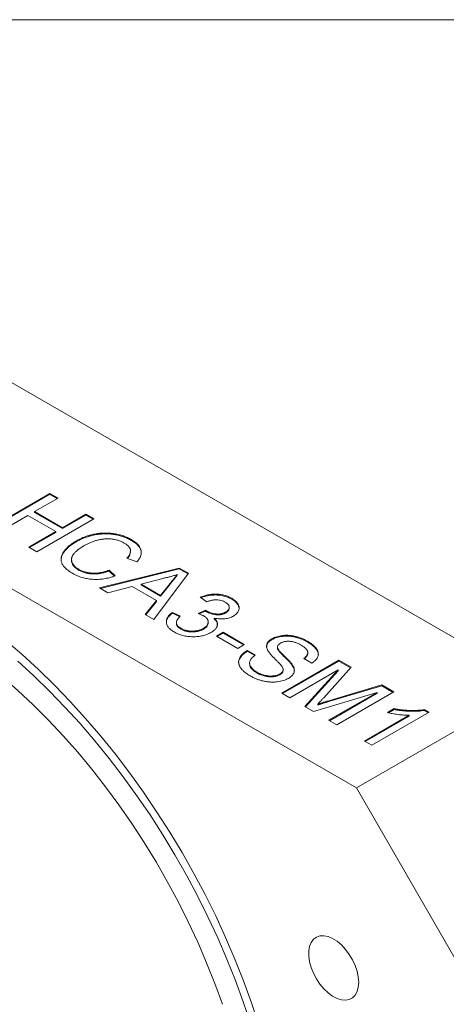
# Model space of a CAD drawing. Header units: inches. Extents: x 0.1 to 10.9, y 0 to 8.5.
# Tile 8 of 9: x 9.922 to 10.344, y 7.477 to 8.451. Entities that reach past the tile are written whole.
import ezdxf

# ---------------------------------------------------------------- set-up
doc = ezdxf.new("R2010")
doc.units = ezdxf.units.IN
doc.header["$MEASUREMENT"] = 0

msp = doc.modelspace()

# ---------------------------------------------------------------- linework, layer by layer
at = {"color": 7, "linetype": 'Continuous', "lineweight": 0}
for p, q in [((0.06218, 8.45061), (10.94446, 8.45061)), ((9.5835, 8.28247), (10.43203, 7.79263)), ((9.40672, 8.18042), (10.25525, 7.69058)), ((9.89549, 7.94929), (9.95206, 7.98195)), ((9.8962, 7.94888), (9.95206, 7.98113)), ((9.96004, 7.97734), (9.93683, 7.96394)), ((9.95206, 7.98195), (9.96004, 7.97734)), ((9.95206, 7.98113), (9.95206, 7.98195)), ((9.95206, 7.98113), (9.95933, 7.97693)), ((9.9303, 7.96017), (9.90347, 7.94468)), ((9.95786, 7.94426), (9.9303, 7.96017)), ((9.93683, 7.96394), (9.96439, 7.94803)), ((9.93683, 7.96313), (9.93683, 7.96394)), ((9.93683, 7.96313), (9.96439, 7.94722)), ((9.96439, 7.94803), (9.98759, 7.96143)), ((9.96439, 7.94722), (9.98759, 7.96061)), ((9.98759, 7.96143), (9.99557, 7.95682)), ((9.98759, 7.96061), (9.98759, 7.96143)), ((9.98759, 7.96061), (9.99486, 7.95642)), ((9.99557, 7.95682), (9.939, 7.92417)), ((9.93103, 7.92877), (9.95786, 7.94426)), ((9.93173, 7.92837), (9.95786, 7.94345)), ((9.95786, 7.94345), (9.95786, 7.94426)), ((9.96439, 7.94722), (9.96439, 7.94803)), ((9.939, 7.92417), (9.93103, 7.92877)), ((9.97786, 7.93406), (9.97786, 7.93488)), ((10.03251, 7.93552), (10.03251, 7.93634)), ((10.03178, 7.92405), (10.03178, 7.92507)), ((9.9733, 7.91655), (9.9733, 7.91553)), ((10.03787, 7.91426), (10.02819, 7.91788)), ((9.98043, 7.90613), (9.98043, 7.90695)), ((10.00089, 7.88844), (10.07992, 7.90813)), ((10.00187, 7.88787), (10.07992, 7.90732)), ((10.01046, 7.90597), (10.01658, 7.90029)), ((10.01046, 7.90515), (10.01046, 7.90597)), ((10.01046, 7.90515), (10.0159, 7.9001)), ((10.08891, 7.90294), (10.0548, 7.85732)), ((10.07789, 7.90095), (10.07789, 7.90177)), ((10.07992, 7.90813), (10.08891, 7.90294)), ((10.07992, 7.90732), (10.07992, 7.90813)), ((10.07992, 7.90732), (10.08849, 7.90237)), ((10.03319, 7.88989), (10.00935, 7.88356)), ((10.05731, 7.87597), (10.03319, 7.88989)), ((10.06357, 7.89797), (10.04212, 7.89227)), ((10.04212, 7.89145), (10.04212, 7.89227)), ((10.04212, 7.89227), (10.06143, 7.88112)), ((10.04212, 7.89145), (10.06143, 7.88031)), ((10.06143, 7.88112), (10.0708, 7.89288)), ((10.06143, 7.88031), (10.0708, 7.89206)), ((10.0708, 7.89206), (10.0708, 7.89288)), ((10.00935, 7.88356), (10.00089, 7.88844)), ((10.06143, 7.88031), (10.06143, 7.88112)), ((10.04634, 7.86221), (10.05731, 7.87597)), ((10.04678, 7.86195), (10.05731, 7.87515)), ((10.05731, 7.87515), (10.05731, 7.87597)), ((10.10726, 7.87477), (10.10073, 7.87937)), ((10.13178, 7.87738), (10.13178, 7.87819)), ((10.0548, 7.85732), (10.04634, 7.86221)), ((10.07317, 7.8643), (10.08115, 7.86053)), ((10.07317, 7.86348), (10.07317, 7.8643)), ((10.07317, 7.86348), (10.08063, 7.85996)), ((10.09849, 7.86308), (10.10576, 7.86642)), ((10.09949, 7.86272), (10.10576, 7.8656)), ((10.10576, 7.8656), (10.10576, 7.86642)), ((10.10673, 7.86495), (10.10673, 7.86577)), ((10.126, 7.86384), (10.126, 7.86465)), ((10.12941, 7.86826), (10.12941, 7.86928)), ((10.07709, 7.85424), (10.07709, 7.85322)), ((10.10858, 7.85379), (10.10858, 7.85481)), ((10.11456, 7.85776), (10.11456, 7.85858)), ((10.0816, 7.84773), (10.0816, 7.84855)), ((10.10403, 7.8478), (10.10403, 7.84862)), ((10.11669, 7.84085), (10.12321, 7.84462)), ((10.11739, 7.84044), (10.12321, 7.8438)), ((10.12321, 7.84462), (10.14425, 7.83248)), ((10.12321, 7.8438), (10.12321, 7.84462)), ((10.12321, 7.8438), (10.14354, 7.83207)), ((10.13772, 7.82871), (10.11669, 7.84085)), ((10.14425, 7.83248), (10.13772, 7.82871)), ((10.17154, 7.83737), (10.17154, 7.83819)), ((10.20667, 7.83498), (10.20667, 7.8358)), ((10.14715, 7.82662), (10.15512, 7.82201)), ((10.14715, 7.8258), (10.14715, 7.82662)), ((10.14715, 7.8258), (10.15455, 7.82153)), ((10.17707, 7.82901), (10.17707, 7.82983)), ((10.20703, 7.82358), (10.20703, 7.8246)), ((10.14943, 7.81443), (10.14943, 7.81341)), ((10.18123, 7.78433), (10.2378, 7.81699)), ((10.18194, 7.78392), (10.2378, 7.81617)), ((10.19173, 7.81179), (10.19173, 7.81261)), ((10.21097, 7.81406), (10.20299, 7.81866)), ((10.2378, 7.81699), (10.2498, 7.81006)), ((10.2378, 7.81617), (10.2378, 7.81699)), ((10.2378, 7.81617), (10.24932, 7.80952)), ((10.15671, 7.80437), (10.15671, 7.80519)), ((10.1795, 7.80261), (10.1795, 7.80343)), ((10.18264, 7.80668), (10.18264, 7.8077)), ((10.23708, 7.80736), (10.18921, 7.77973)), ((10.20421, 7.77107), (10.23708, 7.80736)), ((10.2047, 7.77079), (10.23708, 7.80654)), ((10.2498, 7.81006), (10.22275, 7.77984)), ((10.23708, 7.80654), (10.23708, 7.80736)), ((10.22876, 7.77716), (10.2803, 7.79246)), ((10.25525, 7.69058), (10.43203, 7.79263)), ((10.2803, 7.79246), (10.29219, 7.78559)), ((10.2803, 7.79164), (10.2803, 7.79246)), ((10.18921, 7.77973), (10.18123, 7.78433)), ((10.27551, 7.78517), (10.21255, 7.76625)), ((10.22765, 7.75754), (10.27551, 7.78517)), ((10.22836, 7.75713), (10.27551, 7.78435)), ((10.22876, 7.77635), (10.2803, 7.79164)), ((10.29219, 7.78559), (10.23563, 7.75293)), ((10.27551, 7.78435), (10.27551, 7.78517)), ((10.2803, 7.79164), (10.29149, 7.78518)), ((10.217, 7.77276), (10.217, 7.77358)), ((10.22876, 7.77635), (10.22876, 7.77716)), ((10.21255, 7.76625), (10.20421, 7.77107)), ((10.32701, 7.76549), (10.27044, 7.73284)), ((10.28587, 7.76519), (10.29256, 7.76905)), ((10.28694, 7.76499), (10.29256, 7.76823)), ((10.29256, 7.76823), (10.29256, 7.76905)), ((10.32234, 7.76819), (10.32701, 7.76549)), ((10.32234, 7.76737), (10.32234, 7.76819)), ((10.32234, 7.76737), (10.3263, 7.76508)), ((10.23563, 7.75293), (10.22765, 7.75754)), ((10.26318, 7.73702), (10.30727, 7.76247)), ((10.26389, 7.73661), (10.30727, 7.76165)), ((10.30727, 7.76165), (10.30727, 7.76247)), ((10.27044, 7.73284), (10.26318, 7.73702)), ((10.36132, 7.50686), (10.25525, 7.69058))]:
    msp.add_line(p, q, dxfattribs=at)
at = {"color": 7, "linetype": 'Continuous', "lineweight": 0, "flags": 128}
for points in [[(9.84204, 7.84643), (9.85791, 7.8362), (9.87372, 7.82511), (9.88943, 7.81319), (9.90501, 7.80047), (9.9204, 7.78697), (9.93558, 7.77274), (9.95052, 7.75781), (9.96516, 7.7422), (9.97949, 7.72597), (9.99347, 7.70914), (10.00706, 7.69175), (10.02023, 7.67386), (10.03295, 7.65549), (10.04519, 7.6367), (10.05692, 7.61753), (10.06811, 7.59802), (10.07874, 7.57822), (10.08877, 7.55818), (10.0982, 7.53795), (10.10698, 7.51757), (10.11512, 7.4971), (10.12257, 7.47657)], [(10.15866, 7.45642), (10.15147, 7.47803), (10.14359, 7.49964), (10.13503, 7.5212), (10.12581, 7.54267), (10.11594, 7.56399), (10.10546, 7.58512), (10.09437, 7.60601), (10.08272, 7.62662), (10.07051, 7.64691), (10.05779, 7.66682), (10.04456, 7.68632), (10.03088, 7.70536), (10.01676, 7.72391), (10.00223, 7.74191), (9.98734, 7.75934), (9.9721, 7.77616), (9.95655, 7.79232), (9.94073, 7.80779), (9.92467, 7.82254), (9.90841, 7.83654)], [(9.92026, 7.81589), (9.93602, 7.80153), (9.95156, 7.78645), (9.96683, 7.77069), (9.9818, 7.75429), (9.99644, 7.73727), (10.01071, 7.71969), (10.02459, 7.70156), (10.03805, 7.68295), (10.05105, 7.66388), (10.06357, 7.64439), (10.07557, 7.62454), (10.08704, 7.60437), (10.09794, 7.58391), (10.10826, 7.56322), (10.11797, 7.54233), (10.12704, 7.52131), (10.13547, 7.50018), (10.14323, 7.479), (10.1503, 7.45782)], [(10.25737, 7.49828), (10.25698, 7.50361), (10.2558, 7.50923), (10.25387, 7.51496), (10.25126, 7.52061), (10.24806, 7.526), (10.24435, 7.53096), (10.24027, 7.53533), (10.23595, 7.53897), (10.23151, 7.54176), (10.22712, 7.54361), (10.2229, 7.54446), (10.21899, 7.54429), (10.21552, 7.5431), (10.2126, 7.54093), (10.21033, 7.53784), (10.20877, 7.53394), (10.20798, 7.52936), (10.20798, 7.52424), (10.20877, 7.51874), (10.21033, 7.51304), (10.2126, 7.50733), (10.21552, 7.50178), (10.21899, 7.49659), (10.2229, 7.4919), (10.22712, 7.48789), (10.23151, 7.48466), (10.23595, 7.48233), (10.24027, 7.48097), (10.24435, 7.48063), (10.24806, 7.48132), (10.25126, 7.48301), (10.25387, 7.48565), (10.2558, 7.48915), (10.25698, 7.49341), (10.25737, 7.49828)]]:
    msp.add_lwpolyline(points, dxfattribs=at)
at = {"color": 7, "linetype": 'Continuous', "lineweight": 0}
for points, knots in [([(9.97786, 7.93488), (9.97859, 7.93528), (9.98003, 7.93609), (9.98227, 7.93721), (9.98455, 7.93823), (9.98686, 7.93914), (9.98921, 7.93996), (9.99159, 7.94068), (9.994, 7.9413), (9.99643, 7.94182), (9.99888, 7.94222), (10.00132, 7.94254), (10.00375, 7.94273), (10.00618, 7.94283), (10.00859, 7.94281), (10.01099, 7.94269), (10.01339, 7.94246), (10.01576, 7.94212), (10.01808, 7.94169), (10.02035, 7.94118), (10.02255, 7.94058), (10.02468, 7.9399), (10.02675, 7.93914), (10.02874, 7.93828), (10.03068, 7.93736), (10.0319, 7.93668), (10.03251, 7.93634)], [0, 0, 0, 0, 0.049403, 0.097609, 0.144261, 0.18948, 0.233925, 0.277497, 0.32012, 0.36222, 0.403523, 0.443973, 0.48369, 0.522935, 0.562088, 0.601026, 0.640337, 0.679878, 0.719636, 0.759092, 0.79831, 0.837799, 0.877721, 0.917679, 0.958391, 1, 1, 1, 1]), ([(9.97786, 7.93406), (9.97859, 7.93447), (9.98003, 7.93527), (9.98227, 7.9364), (9.98455, 7.93741), (9.98686, 7.93833), (9.98921, 7.93915), (9.99159, 7.93987), (9.994, 7.94048), (9.99643, 7.941), (9.99888, 7.9414), (10.00132, 7.94172), (10.00375, 7.94191), (10.00618, 7.94202), (10.00859, 7.94199), (10.01099, 7.94187), (10.01339, 7.94164), (10.01576, 7.94131), (10.01808, 7.94087), (10.02035, 7.94036), (10.02255, 7.93976), (10.02468, 7.93908), (10.02675, 7.93832), (10.02874, 7.93747), (10.03068, 7.93654), (10.0319, 7.93586), (10.03251, 7.93552)], [0, 0, 0, 0, 0.049403, 0.097609, 0.144261, 0.18948, 0.233925, 0.277497, 0.32012, 0.36222, 0.403523, 0.443973, 0.48369, 0.522935, 0.562088, 0.601026, 0.640337, 0.679878, 0.719636, 0.759092, 0.79831, 0.837799, 0.877721, 0.917679, 0.958391, 1, 1, 1, 1]), ([(9.97465, 7.90275), (9.97393, 7.90318), (9.97252, 7.90402), (9.97058, 7.90533), (9.96889, 7.90666), (9.96738, 7.90797), (9.96612, 7.90931), (9.96506, 7.91065), (9.96425, 7.912), (9.96364, 7.91335), (9.96325, 7.91471), (9.96302, 7.91608), (9.96302, 7.91746), (9.96319, 7.91885), (9.96356, 7.92025), (9.96409, 7.92166), (9.96484, 7.92308), (9.96575, 7.92451), (9.96683, 7.92592), (9.96802, 7.92731), (9.96936, 7.92865), (9.9708, 7.92997), (9.97239, 7.93125), (9.97407, 7.9325), (9.9759, 7.93372), (9.9772, 7.93449), (9.97786, 7.93488)], [0, 0, 0, 0, 0.049195, 0.096246, 0.141346, 0.1846, 0.226072, 0.266186, 0.305302, 0.343257, 0.380888, 0.418506, 0.456328, 0.494246, 0.533032, 0.572481, 0.613086, 0.654941, 0.697402, 0.739889, 0.782199, 0.825065, 0.86799, 0.911412, 0.955373, 1, 1, 1, 1]), ([(9.96318, 7.916), (9.9633, 7.91748), (9.96357, 7.92074), (9.96691, 7.92547), (9.97158, 7.93011), (9.97577, 7.93274), (9.97786, 7.93406)], [0, 0, 0, 0, 0.215379, 0.476795, 0.738372, 1, 1, 1, 1]), ([(9.98587, 7.93029), (9.98475, 7.92962), (9.98257, 7.92831), (9.97971, 7.92623), (9.97735, 7.92413), (9.97574, 7.92236), (9.97475, 7.92093), (9.97413, 7.91989), (9.97369, 7.91885), (9.9734, 7.91782), (9.97328, 7.91679), (9.9733, 7.91578), (9.97347, 7.91477), (9.97382, 7.91378), (9.97428, 7.91281), (9.97484, 7.91187), (9.9755, 7.91096), (9.9763, 7.91009), (9.97715, 7.90924), (9.97814, 7.90844), (9.97924, 7.90768), (9.98003, 7.90719), (9.98043, 7.90695)], [0, 0, 0, 0, 0.105339, 0.204672, 0.298094, 0.387092, 0.429746, 0.47092, 0.511139, 0.550195, 0.588369, 0.626696, 0.664464, 0.702526, 0.74049, 0.777626, 0.814723, 0.851532, 0.888102, 0.925114, 0.962105, 1, 1, 1, 1]), ([(10.0256, 7.93279), (10.0251, 7.93307), (10.0241, 7.93363), (10.0225, 7.93438), (10.02089, 7.93504), (10.01923, 7.9356), (10.01755, 7.93608), (10.01583, 7.93646), (10.01408, 7.93675), (10.01229, 7.93694), (10.0105, 7.93706), (10.00871, 7.93707), (10.00693, 7.93702), (10.00516, 7.9369), (10.00341, 7.93667), (10.00166, 7.93637), (9.99993, 7.93598), (9.99764, 7.93535), (9.99487, 7.93444), (9.99169, 7.9332), (9.98866, 7.93183), (9.9868, 7.93081), (9.98587, 7.93029)], [0, 0, 0, 0, 0.0467592, 0.0919615, 0.1357938, 0.1782177, 0.2194243, 0.2596892, 0.2997887, 0.3400536, 0.380089, 0.419404, 0.4585127, 0.4978898, 0.537375, 0.5776149, 0.6186707, 0.6604469, 0.745319, 0.829758, 0.9146087, 1, 1, 1, 1]), ([(10.02819, 7.91788), (10.02852, 7.91825), (10.02917, 7.91898), (10.02999, 7.92008), (10.03067, 7.92115), (10.03118, 7.92219), (10.03155, 7.9232), (10.03176, 7.92419), (10.0318, 7.92515), (10.03171, 7.92608), (10.03143, 7.92698), (10.03104, 7.92787), (10.03048, 7.92873), (10.0298, 7.92959), (10.02897, 7.93042), (10.02799, 7.93124), (10.02686, 7.93203), (10.02603, 7.93253), (10.0256, 7.93279)], [0, 0, 0, 0, 0.077216, 0.151135, 0.22074, 0.287092, 0.350248, 0.410911, 0.469556, 0.526288, 0.582068, 0.638067, 0.69498, 0.75247, 0.811289, 0.871882, 0.934657, 1, 1, 1, 1]), ([(10.03251, 7.93634), (10.03318, 7.93594), (10.03448, 7.93516), (10.03622, 7.93391), (10.03778, 7.93264), (10.03908, 7.93133), (10.0402, 7.93), (10.04106, 7.92863), (10.04174, 7.92723), (10.04218, 7.92581), (10.04241, 7.92437), (10.0424, 7.92292), (10.04221, 7.92148), (10.04176, 7.92003), (10.04114, 7.91858), (10.04026, 7.91713), (10.03919, 7.91568), (10.03832, 7.91474), (10.03787, 7.91426)], [0, 0, 0, 0, 0.068631, 0.134901, 0.199098, 0.261375, 0.322337, 0.382689, 0.442577, 0.502318, 0.562175, 0.621787, 0.681598, 0.742092, 0.80413, 0.867198, 0.932379, 1, 1, 1, 1]), ([(10.03251, 7.93552), (10.03428, 7.9344), (10.03781, 7.93218), (10.0411, 7.92808), (10.04267, 7.92484), (10.04228, 7.9231), (10.04223, 7.92286)], [0, 0, 0, 0, 0.316088, 0.631797, 0.947399, 1, 1, 1, 1]), ([(10.02864, 7.91771), (10.02967, 7.91887), (10.03147, 7.92091), (10.03141, 7.92319), (10.03138, 7.92417)], [0, 0, 0, 0, 0.571671, 1, 1, 1, 1]), ([(9.97352, 7.91564), (9.97356, 7.91471), (9.97365, 7.91247), (9.97607, 7.90911), (9.97898, 7.90713), (9.98043, 7.90613)], [0, 0, 0, 0, 0.263875, 0.63196, 1, 1, 1, 1]), ([(10.01658, 7.90029), (10.01563, 7.89997), (10.01378, 7.89936), (10.01091, 7.89859), (10.00808, 7.89796), (10.00527, 7.89747), (10.00248, 7.89714), (9.99971, 7.89694), (9.99695, 7.8969), (9.99422, 7.89701), (9.99154, 7.89724), (9.98892, 7.89763), (9.98636, 7.89813), (9.98387, 7.89878), (9.98145, 7.89958), (9.97911, 7.9005), (9.97682, 7.90156), (9.97538, 7.90235), (9.97465, 7.90275)], [0, 0, 0, 0, 0.071585, 0.14003, 0.206218, 0.270183, 0.332034, 0.392519, 0.452603, 0.512051, 0.571337, 0.629962, 0.688738, 0.748139, 0.808684, 0.870243, 0.933893, 1, 1, 1, 1]), ([(9.98043, 7.90695), (9.98093, 7.90667), (9.98193, 7.90612), (9.98353, 7.9054), (9.98516, 7.90476), (9.98687, 7.90425), (9.98862, 7.90381), (9.99043, 7.90347), (9.9923, 7.90324), (9.99422, 7.9031), (9.99617, 7.90307), (9.99815, 7.90315), (10.00016, 7.90334), (10.00218, 7.90364), (10.00422, 7.90407), (10.0063, 7.90458), (10.0084, 7.90522), (10.00977, 7.90572), (10.01046, 7.90597)], [0, 0, 0, 0, 0.06333, 0.125099, 0.184671, 0.243188, 0.30086, 0.358337, 0.416132, 0.474752, 0.533973, 0.594009, 0.655353, 0.718636, 0.784395, 0.853005, 0.924907, 1, 1, 1, 1]), ([(9.98043, 7.90613), (9.98093, 7.90586), (9.98193, 7.90531), (9.98353, 7.90459), (9.98516, 7.90395), (9.98687, 7.90343), (9.98862, 7.90299), (9.99043, 7.90266), (9.9923, 7.90242), (9.99422, 7.90228), (9.99617, 7.90226), (9.99815, 7.90234), (10.00016, 7.90252), (10.00218, 7.90282), (10.00422, 7.90325), (10.0063, 7.90377), (10.0084, 7.9044), (10.00977, 7.9049), (10.01046, 7.90515)], [0, 0, 0, 0, 0.06333, 0.125099, 0.184671, 0.243188, 0.30086, 0.358337, 0.416132, 0.474752, 0.533973, 0.594009, 0.655353, 0.718636, 0.784395, 0.853005, 0.924907, 1, 1, 1, 1]), ([(10.07789, 7.90177), (10.07677, 7.90138), (10.07454, 7.90059), (10.07101, 7.89959), (10.06736, 7.89869), (10.06484, 7.89821), (10.06357, 7.89797)], [0, 0, 0, 0, 0.247289, 0.496559, 0.746365, 1, 1, 1, 1]), ([(10.0708, 7.89288), (10.07117, 7.89333), (10.07188, 7.89422), (10.0729, 7.89552), (10.07389, 7.89673), (10.07478, 7.89789), (10.07565, 7.89896), (10.07646, 7.89996), (10.07717, 7.90089), (10.07765, 7.90148), (10.07789, 7.90177)], [0, 0, 0, 0, 0.153148, 0.299433, 0.436426, 0.565671, 0.686508, 0.799269, 0.903395, 1, 1, 1, 1]), ([(10.0708, 7.89206), (10.07117, 7.89252), (10.07188, 7.8934), (10.0729, 7.8947), (10.07389, 7.89592), (10.07478, 7.89707), (10.07565, 7.89814), (10.07646, 7.89914), (10.07717, 7.90008), (10.07765, 7.90067), (10.07789, 7.90095)], [0, 0, 0, 0, 0.153148, 0.299433, 0.436426, 0.565671, 0.686508, 0.799269, 0.903395, 1, 1, 1, 1]), ([(10.10073, 7.87937), (10.10141, 7.87963), (10.10273, 7.88014), (10.10477, 7.88079), (10.10681, 7.88133), (10.10887, 7.88175), (10.11091, 7.88207), (10.11296, 7.88227), (10.11502, 7.88235), (10.11707, 7.88232), (10.11909, 7.88218), (10.12107, 7.88194), (10.12299, 7.88158), (10.12486, 7.88112), (10.12669, 7.88055), (10.12845, 7.87987), (10.13017, 7.87909), (10.13124, 7.8785), (10.13178, 7.87819)], [0, 0, 0, 0, 0.071042, 0.139355, 0.204975, 0.268354, 0.330157, 0.390696, 0.450899, 0.510969, 0.570761, 0.629453, 0.688414, 0.747571, 0.808283, 0.870023, 0.933805, 1, 1, 1, 1]), ([(10.10152, 7.87881), (10.10307, 7.87937), (10.10642, 7.88058), (10.11235, 7.88156), (10.11915, 7.88156), (10.1261, 7.88024), (10.12989, 7.87833), (10.13178, 7.87738)], [0, 0, 0, 0, 0.164702, 0.356595, 0.548352, 0.773983, 1, 1, 1, 1]), ([(10.12548, 7.87429), (10.12485, 7.87463), (10.12363, 7.87528), (10.12153, 7.87601), (10.11933, 7.87649), (10.1174, 7.87668), (10.11583, 7.87669), (10.11463, 7.87663), (10.11343, 7.8765), (10.11221, 7.8763), (10.11098, 7.87602), (10.10973, 7.87568), (10.10848, 7.87526), (10.10767, 7.87493), (10.10726, 7.87477)], [0, 0, 0, 0, 0.127797, 0.246795, 0.362284, 0.477652, 0.536237, 0.59559, 0.656344, 0.719085, 0.784349, 0.852876, 0.924551, 1, 1, 1, 1]), ([(10.126, 7.86465), (10.12628, 7.86482), (10.12684, 7.86515), (10.12754, 7.86569), (10.12813, 7.86626), (10.12862, 7.86684), (10.12899, 7.86745), (10.12925, 7.86808), (10.1294, 7.86872), (10.12942, 7.86939), (10.12933, 7.87006), (10.12912, 7.87071), (10.12881, 7.87136), (10.12835, 7.87198), (10.12784, 7.87259), (10.12714, 7.87317), (10.12638, 7.87376), (10.12579, 7.87411), (10.12548, 7.87429)], [0, 0, 0, 0, 0.065055, 0.127229, 0.18801, 0.246984, 0.306666, 0.365782, 0.426171, 0.487872, 0.549751, 0.611203, 0.672846, 0.734955, 0.797976, 0.862556, 0.929817, 1, 1, 1, 1]), ([(10.13178, 7.87819), (10.1325, 7.87775), (10.1339, 7.87689), (10.13565, 7.87544), (10.13711, 7.87391), (10.13819, 7.87231), (10.1389, 7.87067), (10.13925, 7.86904), (10.13917, 7.86744), (10.13869, 7.86588), (10.13784, 7.86439), (10.13672, 7.863), (10.13528, 7.86172), (10.13409, 7.86097), (10.13349, 7.8606)], [0, 0, 0, 0, 0.0920369, 0.1809744, 0.2693972, 0.3573883, 0.4436191, 0.5264882, 0.6074927, 0.6880229, 0.7678969, 0.8455592, 0.9225438, 1, 1, 1, 1]), ([(10.13178, 7.87738), (10.13317, 7.87646), (10.13596, 7.87461), (10.13862, 7.87127), (10.13898, 7.86889), (10.13915, 7.86772)], [0, 0, 0, 0, 0.338856, 0.677499, 1, 1, 1, 1]), ([(10.06727, 7.85425), (10.06722, 7.85446), (10.06688, 7.85623), (10.06854, 7.85963), (10.07163, 7.8622), (10.07317, 7.86348)], [0, 0, 0, 0, 0.063577, 0.531448, 1, 1, 1, 1]), ([(10.07482, 7.84493), (10.07424, 7.84528), (10.07309, 7.84597), (10.07158, 7.84708), (10.0703, 7.84822), (10.06922, 7.84941), (10.06837, 7.85062), (10.06773, 7.85187), (10.06733, 7.85316), (10.06712, 7.85448), (10.06714, 7.8558), (10.06734, 7.8571), (10.06781, 7.85837), (10.06843, 7.85962), (10.0693, 7.86084), (10.07038, 7.86203), (10.07167, 7.86319), (10.07267, 7.86393), (10.07317, 7.8643)], [0, 0, 0, 0, 0.067786, 0.133395, 0.196946, 0.258897, 0.319798, 0.380228, 0.441023, 0.502893, 0.564824, 0.625203, 0.685633, 0.746063, 0.807361, 0.869312, 0.933798, 1, 1, 1, 1]), ([(10.08115, 7.86053), (10.08081, 7.86022), (10.08016, 7.85963), (10.0793, 7.85872), (10.07858, 7.85785), (10.07799, 7.85701), (10.07756, 7.85619), (10.07726, 7.8554), (10.0771, 7.85464), (10.07707, 7.8539), (10.07719, 7.85319), (10.07742, 7.85248), (10.07781, 7.8518), (10.07828, 7.85111), (10.07895, 7.85046), (10.07969, 7.8498), (10.08058, 7.84915), (10.08126, 7.84875), (10.0816, 7.84855)], [0, 0, 0, 0, 0.082554, 0.159736, 0.233119, 0.301668, 0.365757, 0.426433, 0.484172, 0.539528, 0.593126, 0.647011, 0.701401, 0.756557, 0.813868, 0.873077, 0.934972, 1, 1, 1, 1]), ([(10.10395, 7.86082), (10.10361, 7.86101), (10.10288, 7.8614), (10.1016, 7.86195), (10.10013, 7.86253), (10.09906, 7.86289), (10.09849, 7.86308)], [0, 0, 0, 0, 0.209398, 0.446747, 0.708279, 1, 1, 1, 1]), ([(10.10403, 7.84862), (10.1044, 7.84884), (10.10512, 7.84927), (10.10603, 7.84998), (10.10684, 7.8507), (10.10747, 7.85145), (10.10798, 7.85223), (10.10832, 7.85303), (10.10855, 7.85386), (10.1086, 7.8547), (10.10855, 7.85555), (10.10831, 7.85638), (10.10795, 7.85718), (10.10744, 7.85796), (10.10679, 7.85872), (10.10599, 7.85945), (10.10504, 7.86016), (10.10432, 7.8606), (10.10395, 7.86082)], [0, 0, 0, 0, 0.067059, 0.131285, 0.193684, 0.254469, 0.31474, 0.375445, 0.435955, 0.498236, 0.560518, 0.621574, 0.681935, 0.742822, 0.804248, 0.867457, 0.932265, 1, 1, 1, 1]), ([(10.10576, 7.86642), (10.10594, 7.86629), (10.10625, 7.86607), (10.10658, 7.86586), (10.10673, 7.86577)], [0, 0, 0, 0, 0.566041, 1, 1, 1, 1]), ([(10.10576, 7.8656), (10.10594, 7.86548), (10.10625, 7.86525), (10.10658, 7.86504), (10.10673, 7.86495)], [0, 0, 0, 0, 0.566041, 1, 1, 1, 1]), ([(10.10673, 7.86577), (10.10742, 7.8654), (10.10878, 7.86468), (10.11109, 7.86381), (10.11357, 7.86317), (10.11574, 7.86279), (10.11751, 7.86264), (10.11882, 7.86261), (10.1201, 7.86271), (10.12136, 7.86289), (10.12258, 7.86319), (10.12377, 7.86357), (10.12492, 7.86407), (10.12563, 7.86445), (10.126, 7.86465)], [0, 0, 0, 0, 0.129144, 0.254767, 0.378248, 0.503463, 0.565012, 0.624901, 0.683662, 0.742754, 0.802503, 0.865204, 0.930696, 1, 1, 1, 1]), ([(10.10673, 7.86495), (10.10742, 7.86459), (10.10878, 7.86386), (10.11109, 7.86299), (10.11357, 7.86235), (10.11574, 7.86197), (10.11751, 7.86182), (10.11882, 7.86179), (10.1201, 7.86189), (10.12136, 7.86207), (10.12258, 7.86237), (10.12377, 7.86275), (10.12492, 7.86325), (10.12563, 7.86364), (10.126, 7.86384)], [0, 0, 0, 0, 0.129144, 0.254767, 0.378248, 0.503463, 0.565012, 0.624901, 0.683662, 0.742754, 0.802503, 0.865204, 0.930696, 1, 1, 1, 1]), ([(10.13349, 7.8606), (10.13288, 7.86028), (10.13167, 7.85964), (10.12961, 7.85887), (10.12737, 7.85831), (10.125, 7.85792), (10.1225, 7.85774), (10.1199, 7.85779), (10.11722, 7.85806), (10.11546, 7.8584), (10.11456, 7.85858)], [0, 0, 0, 0, 0.121951, 0.240787, 0.35855, 0.479066, 0.601519, 0.727551, 0.859932, 1, 1, 1, 1]), ([(10.126, 7.86384), (10.12717, 7.86463), (10.12914, 7.86596), (10.12913, 7.86768), (10.12913, 7.86837)], [0, 0, 0, 0, 0.597801, 1, 1, 1, 1]), ([(10.07726, 7.85331), (10.07721, 7.85314), (10.07683, 7.85203), (10.07838, 7.84991), (10.08053, 7.84846), (10.0816, 7.84773)], [0, 0, 0, 0, 0.079792, 0.539028, 1, 1, 1, 1]), ([(10.10403, 7.8478), (10.10551, 7.8488), (10.10815, 7.85058), (10.10828, 7.85289), (10.10834, 7.85391)], [0, 0, 0, 0, 0.561223, 1, 1, 1, 1]), ([(10.11456, 7.85858), (10.11486, 7.85829), (10.11546, 7.85771), (10.11617, 7.85681), (10.11679, 7.85592), (10.11722, 7.855), (10.11755, 7.85409), (10.11768, 7.85316), (10.11771, 7.85223), (10.11757, 7.8513), (10.11729, 7.85038), (10.11686, 7.84946), (10.11629, 7.84857), (10.11557, 7.84769), (10.11469, 7.84684), (10.11367, 7.846), (10.11253, 7.84518), (10.11166, 7.84466), (10.11122, 7.8444)], [0, 0, 0, 0, 0.065804, 0.128892, 0.190547, 0.251142, 0.310574, 0.370006, 0.429613, 0.489426, 0.54953, 0.610418, 0.671236, 0.733005, 0.796784, 0.861875, 0.929917, 1, 1, 1, 1]), ([(10.11456, 7.85776), (10.11584, 7.85646), (10.11771, 7.85455), (10.11739, 7.8524), (10.11729, 7.85172)], [0, 0, 0, 0, 0.682498, 1, 1, 1, 1]), ([(10.11122, 7.8444), (10.1106, 7.84405), (10.10938, 7.84338), (10.10736, 7.84251), (10.10526, 7.84178), (10.10306, 7.84119), (10.10077, 7.84072), (10.09839, 7.84039), (10.09591, 7.84022), (10.09336, 7.84016), (10.0908, 7.84025), (10.08828, 7.84048), (10.08584, 7.84086), (10.08347, 7.84139), (10.08118, 7.84205), (10.07896, 7.84286), (10.07682, 7.84382), (10.07549, 7.84456), (10.07482, 7.84493)], [0, 0, 0, 0, 0.063505, 0.124807, 0.184923, 0.24438, 0.30378, 0.363596, 0.42484, 0.487854, 0.551505, 0.613853, 0.675635, 0.737732, 0.800414, 0.864656, 0.930983, 1, 1, 1, 1]), ([(10.0816, 7.84855), (10.08202, 7.84831), (10.08284, 7.84785), (10.08418, 7.84727), (10.08554, 7.84677), (10.08694, 7.84636), (10.08839, 7.84607), (10.08988, 7.84586), (10.0914, 7.84574), (10.09295, 7.84572), (10.09449, 7.8458), (10.09601, 7.84595), (10.09746, 7.84619), (10.09888, 7.8465), (10.10024, 7.84691), (10.10156, 7.8474), (10.10284, 7.84796), (10.10363, 7.8484), (10.10403, 7.84862)], [0, 0, 0, 0, 0.069457, 0.135649, 0.199607, 0.261428, 0.322097, 0.38238, 0.443259, 0.504962, 0.566849, 0.627624, 0.687496, 0.747368, 0.808187, 0.870142, 0.933725, 1, 1, 1, 1]), ([(10.0816, 7.84773), (10.08202, 7.84749), (10.08284, 7.84704), (10.08418, 7.84646), (10.08554, 7.84595), (10.08694, 7.84555), (10.08839, 7.84526), (10.08988, 7.84504), (10.0914, 7.84493), (10.09295, 7.84491), (10.09449, 7.84498), (10.09601, 7.84513), (10.09746, 7.84537), (10.09888, 7.84568), (10.10024, 7.84609), (10.10156, 7.84658), (10.10284, 7.84714), (10.10363, 7.84758), (10.10403, 7.8478)], [0, 0, 0, 0, 0.069457, 0.135649, 0.199607, 0.261428, 0.322097, 0.38238, 0.443259, 0.504962, 0.566849, 0.627624, 0.687496, 0.747368, 0.808187, 0.870142, 0.933725, 1, 1, 1, 1]), ([(10.17154, 7.83819), (10.17227, 7.83858), (10.17372, 7.83935), (10.17624, 7.84026), (10.17898, 7.84096), (10.18141, 7.84136), (10.18344, 7.84156), (10.18498, 7.84164), (10.18655, 7.84165), (10.18812, 7.84159), (10.18971, 7.84145), (10.19131, 7.84124), (10.19292, 7.84096), (10.1951, 7.84048), (10.19778, 7.83974), (10.20089, 7.83864), (10.20388, 7.83732), (10.20573, 7.83631), (10.20667, 7.8358)], [0, 0, 0, 0, 0.075004, 0.149181, 0.223688, 0.300994, 0.340157, 0.3792, 0.41838, 0.458213, 0.498414, 0.540041, 0.582197, 0.626177, 0.715844, 0.807363, 0.901624, 1, 1, 1, 1]), ([(10.16767, 7.82631), (10.16736, 7.8269), (10.16677, 7.82805), (10.16627, 7.82976), (10.16623, 7.8314), (10.16656, 7.83295), (10.16726, 7.83442), (10.16834, 7.83578), (10.16973, 7.83707), (10.17093, 7.83781), (10.17154, 7.83819)], [0, 0, 0, 0, 0.1448695, 0.2796358, 0.4065536, 0.527715, 0.6456591, 0.7617797, 0.8788884, 1, 1, 1, 1]), ([(10.16646, 7.82996), (10.16648, 7.83083), (10.16651, 7.83264), (10.16837, 7.83524), (10.17048, 7.83666), (10.17154, 7.83737)], [0, 0, 0, 0, 0.31554, 0.657801, 1, 1, 1, 1]), ([(10.17154, 7.83737), (10.17227, 7.83776), (10.17372, 7.83854), (10.17624, 7.83944), (10.17898, 7.84015), (10.18141, 7.84055), (10.18344, 7.84075), (10.18498, 7.84083), (10.18655, 7.84083), (10.18812, 7.84078), (10.18971, 7.84063), (10.19131, 7.84043), (10.19292, 7.84014), (10.1951, 7.83967), (10.19778, 7.83892), (10.20089, 7.83782), (10.20388, 7.83651), (10.20573, 7.8355), (10.20667, 7.83498)], [0, 0, 0, 0, 0.075004, 0.149181, 0.223688, 0.300994, 0.340157, 0.3792, 0.41838, 0.458213, 0.498414, 0.540041, 0.582197, 0.626177, 0.715844, 0.807363, 0.901624, 1, 1, 1, 1]), ([(10.18004, 7.83389), (10.17958, 7.83359), (10.17867, 7.83302), (10.17774, 7.83201), (10.17714, 7.83095), (10.1771, 7.8302), (10.17707, 7.82983)], [0, 0, 0, 0, 0.262741, 0.509957, 0.753327, 1, 1, 1, 1]), ([(10.20046, 7.83184), (10.19996, 7.83213), (10.19898, 7.83269), (10.19744, 7.83343), (10.19595, 7.83407), (10.19448, 7.8346), (10.19305, 7.83505), (10.19164, 7.83536), (10.19026, 7.83558), (10.1889, 7.83569), (10.18759, 7.83571), (10.18633, 7.83567), (10.18514, 7.83554), (10.18399, 7.83536), (10.18292, 7.83508), (10.18189, 7.83476), (10.18092, 7.83436), (10.18034, 7.83405), (10.18004, 7.83389)], [0, 0, 0, 0, 0.091514, 0.177149, 0.257117, 0.331209, 0.400397, 0.465074, 0.526081, 0.584552, 0.64051, 0.694609, 0.746513, 0.797026, 0.847355, 0.897435, 0.947647, 1, 1, 1, 1]), ([(10.20299, 7.81866), (10.20335, 7.81893), (10.20404, 7.81944), (10.20492, 7.82025), (10.20567, 7.82106), (10.20625, 7.82187), (10.20668, 7.82268), (10.20693, 7.8235), (10.20705, 7.82431), (10.20701, 7.82513), (10.20679, 7.82596), (10.2064, 7.82678), (10.20584, 7.82762), (10.20509, 7.82845), (10.20419, 7.8293), (10.20312, 7.83015), (10.20186, 7.831), (10.20094, 7.83156), (10.20046, 7.83184)], [0, 0, 0, 0, 0.067141, 0.13151, 0.192639, 0.251148, 0.307587, 0.363434, 0.418097, 0.472611, 0.528168, 0.585513, 0.645327, 0.708015, 0.774483, 0.844974, 0.920421, 1, 1, 1, 1]), ([(10.20667, 7.8358), (10.20766, 7.8352), (10.20957, 7.83405), (10.21203, 7.83219), (10.21407, 7.8303), (10.21543, 7.82867), (10.21625, 7.82737), (10.21675, 7.8264), (10.21711, 7.82544), (10.21738, 7.82449), (10.21747, 7.82354), (10.21746, 7.82259), (10.21733, 7.82165), (10.21696, 7.82041), (10.21621, 7.8189), (10.21491, 7.81717), (10.21316, 7.81554), (10.21171, 7.81456), (10.21097, 7.81406)], [0, 0, 0, 0, 0.100466, 0.195252, 0.285963, 0.372854, 0.414893, 0.456093, 0.495977, 0.535375, 0.574141, 0.6123, 0.650859, 0.689287, 0.765819, 0.842414, 0.919944, 1, 1, 1, 1]), ([(10.20667, 7.83498), (10.20847, 7.83385), (10.21208, 7.8316), (10.21582, 7.82759), (10.2177, 7.82433), (10.21736, 7.82258), (10.21731, 7.82234)], [0, 0, 0, 0, 0.317063, 0.633874, 0.949879, 1, 1, 1, 1]), ([(10.13872, 7.8142), (10.1387, 7.81429), (10.13824, 7.81576), (10.13969, 7.81867), (10.14237, 7.82258), (10.14555, 7.82473), (10.14715, 7.8258)], [0, 0, 0, 0, 0.020901, 0.347122, 0.673451, 1, 1, 1, 1]), ([(10.15054, 7.80122), (10.14992, 7.80158), (10.14873, 7.80228), (10.14706, 7.80337), (10.14557, 7.80446), (10.14418, 7.80554), (10.14299, 7.80663), (10.14191, 7.80771), (10.14102, 7.8088), (10.14025, 7.80988), (10.13965, 7.81096), (10.13916, 7.81205), (10.13886, 7.81314), (10.13865, 7.81423), (10.13862, 7.81533), (10.13874, 7.81643), (10.13899, 7.81753), (10.13939, 7.81864), (10.13992, 7.81972), (10.14056, 7.8208), (10.14135, 7.82184), (10.14226, 7.82285), (10.14329, 7.82384), (10.14446, 7.82479), (10.14573, 7.82573), (10.14667, 7.82632), (10.14715, 7.82662)], [0, 0, 0, 0, 0.052497, 0.103156, 0.151447, 0.198037, 0.242883, 0.28632, 0.327975, 0.368524, 0.407985, 0.446974, 0.485306, 0.523528, 0.561559, 0.59988, 0.63846, 0.677758, 0.71726, 0.756579, 0.796045, 0.83556, 0.875703, 0.916256, 0.957756, 1, 1, 1, 1]), ([(10.15512, 7.82201), (10.1545, 7.82155), (10.15329, 7.82066), (10.15181, 7.81926), (10.15065, 7.8179), (10.14988, 7.81654), (10.14943, 7.81517), (10.1494, 7.81376), (10.14975, 7.81229), (10.15048, 7.81079), (10.1515, 7.80929), (10.15291, 7.80784), (10.15464, 7.80646), (10.15601, 7.80562), (10.15671, 7.80519)], [0, 0, 0, 0, 0.0938134, 0.1802207, 0.2604103, 0.3346865, 0.4070661, 0.4814349, 0.5592715, 0.6424656, 0.7285368, 0.8159443, 0.9060181, 1, 1, 1, 1]), ([(10.18111, 7.81132), (10.18099, 7.81148), (10.18073, 7.81185), (10.1802, 7.81243), (10.1796, 7.81314), (10.17884, 7.81395), (10.17795, 7.81487), (10.17695, 7.81591), (10.17581, 7.81705), (10.17459, 7.81826), (10.17335, 7.8195), (10.17219, 7.82069), (10.17113, 7.8218), (10.17021, 7.82285), (10.16941, 7.82382), (10.16872, 7.82472), (10.16813, 7.82553), (10.16782, 7.82606), (10.16767, 7.82631)], [0, 0, 0, 0, 0.031201, 0.070488, 0.117216, 0.171578, 0.233599, 0.304115, 0.38178, 0.467272, 0.553962, 0.634703, 0.710033, 0.779089, 0.842963, 0.901, 0.953246, 1, 1, 1, 1]), ([(10.17707, 7.82983), (10.1771, 7.82962), (10.17717, 7.82916), (10.17749, 7.82841), (10.17799, 7.82754), (10.1787, 7.82656), (10.17961, 7.82547), (10.1807, 7.82425), (10.18199, 7.82292), (10.18346, 7.82151), (10.18493, 7.82009), (10.18631, 7.81873), (10.18757, 7.81748), (10.18865, 7.81631), (10.18965, 7.81525), (10.19045, 7.81428), (10.19115, 7.81341), (10.19154, 7.81286), (10.19173, 7.81261)], [0, 0, 0, 0, 0.0327435, 0.0724101, 0.1196124, 0.1746742, 0.2373469, 0.3083547, 0.3876329, 0.4752521, 0.5633362, 0.6451407, 0.7202076, 0.7892748, 0.851496, 0.9073299, 0.9569684, 1, 1, 1, 1]), ([(10.17707, 7.82901), (10.1771, 7.8288), (10.17717, 7.82834), (10.17749, 7.82759), (10.17799, 7.82673), (10.1787, 7.82575), (10.17961, 7.82465), (10.1807, 7.82344), (10.18199, 7.8221), (10.18346, 7.8207), (10.18493, 7.81928), (10.18631, 7.81792), (10.18757, 7.81666), (10.18865, 7.81549), (10.18965, 7.81443), (10.19045, 7.81346), (10.19115, 7.8126), (10.19154, 7.81205), (10.19173, 7.81179)], [0, 0, 0, 0, 0.0327435, 0.0724101, 0.1196124, 0.1746742, 0.2373469, 0.3083547, 0.3876329, 0.4752521, 0.5633362, 0.6451407, 0.7202076, 0.7892748, 0.851496, 0.9073299, 0.9569684, 1, 1, 1, 1]), ([(10.20354, 7.81834), (10.20426, 7.81894), (10.20589, 7.82028), (10.20713, 7.82219), (10.20688, 7.82339), (10.20683, 7.82367)], [0, 0, 0, 0, 0.376903, 0.854624, 1, 1, 1, 1]), ([(10.14972, 7.81351), (10.14969, 7.81284), (10.14961, 7.81078), (10.15204, 7.8075), (10.15515, 7.80541), (10.15671, 7.80437)], [0, 0, 0, 0, 0.19602, 0.597806, 1, 1, 1, 1]), ([(10.19173, 7.81261), (10.19195, 7.81226), (10.19238, 7.81159), (10.19288, 7.81057), (10.19329, 7.80959), (10.19353, 7.80862), (10.19372, 7.80768), (10.19375, 7.80677), (10.19366, 7.80589), (10.1934, 7.80475), (10.19276, 7.80337), (10.19157, 7.80181), (10.18995, 7.80034), (10.18857, 7.79948), (10.18786, 7.79904)], [0, 0, 0, 0, 0.074947, 0.147108, 0.21641, 0.282932, 0.347218, 0.409379, 0.469396, 0.528959, 0.644563, 0.759868, 0.877692, 1, 1, 1, 1]), ([(10.19173, 7.81179), (10.19256, 7.81049), (10.19374, 7.80866), (10.19349, 7.80674), (10.19342, 7.80619)], [0, 0, 0, 0, 0.712645, 1, 1, 1, 1]), ([(10.15671, 7.80519), (10.15736, 7.80483), (10.15863, 7.80412), (10.16071, 7.80324), (10.16281, 7.8025), (10.16496, 7.80193), (10.1671, 7.80155), (10.16919, 7.80131), (10.17123, 7.8013), (10.17317, 7.80146), (10.175, 7.80176), (10.17667, 7.8022), (10.1782, 7.80274), (10.17907, 7.8032), (10.1795, 7.80343)], [0, 0, 0, 0, 0.105629, 0.205337, 0.301212, 0.393306, 0.480736, 0.562849, 0.641019, 0.717707, 0.791768, 0.86252, 0.931748, 1, 1, 1, 1]), ([(10.15671, 7.80437), (10.15736, 7.80401), (10.15863, 7.8033), (10.16071, 7.80242), (10.16281, 7.80168), (10.16496, 7.80111), (10.1671, 7.80073), (10.16919, 7.8005), (10.17123, 7.80048), (10.17317, 7.80064), (10.175, 7.80095), (10.17667, 7.80139), (10.1782, 7.80192), (10.17907, 7.80238), (10.1795, 7.80261)], [0, 0, 0, 0, 0.105629, 0.205337, 0.301212, 0.393306, 0.480736, 0.562849, 0.641019, 0.717707, 0.791768, 0.86252, 0.931748, 1, 1, 1, 1]), ([(10.1795, 7.80343), (10.17989, 7.80367), (10.18066, 7.80416), (10.18155, 7.80498), (10.18219, 7.80585), (10.18259, 7.80679), (10.18269, 7.8078), (10.18245, 7.8089), (10.18195, 7.81009), (10.1814, 7.81089), (10.18111, 7.81132)], [0, 0, 0, 0, 0.11776, 0.230399, 0.34065, 0.451425, 0.567736, 0.696971, 0.839448, 1, 1, 1, 1]), ([(10.1795, 7.80261), (10.18041, 7.80323), (10.18218, 7.80444), (10.18247, 7.80601), (10.18261, 7.80678)], [0, 0, 0, 0, 0.511487, 1, 1, 1, 1]), ([(10.18786, 7.79904), (10.18709, 7.79864), (10.18556, 7.79782), (10.1829, 7.79686), (10.18, 7.79611), (10.17742, 7.79569), (10.17527, 7.79546), (10.17361, 7.79536), (10.17195, 7.79535), (10.17027, 7.79539), (10.16858, 7.79551), (10.16687, 7.7957), (10.16516, 7.79596), (10.16283, 7.79641), (10.15997, 7.79714), (10.15666, 7.79825), (10.15347, 7.79961), (10.15153, 7.80067), (10.15054, 7.80122)], [0, 0, 0, 0, 0.074812, 0.1489, 0.223876, 0.301296, 0.34089, 0.380334, 0.420119, 0.45994, 0.500819, 0.541892, 0.584422, 0.62806, 0.717242, 0.807928, 0.90193, 1, 1, 1, 1]), ([(10.22275, 7.77984), (10.22244, 7.7795), (10.22184, 7.77885), (10.22099, 7.77789), (10.22018, 7.77701), (10.21943, 7.7762), (10.21874, 7.77544), (10.2181, 7.77477), (10.21754, 7.77415), (10.21717, 7.77376), (10.217, 7.77358)], [0, 0, 0, 0, 0.162526, 0.314315, 0.454978, 0.584519, 0.704567, 0.813495, 0.911681, 1, 1, 1, 1]), ([(10.217, 7.77358), (10.21734, 7.77369), (10.21808, 7.77392), (10.21925, 7.77428), (10.22054, 7.77469), (10.22196, 7.77511), (10.22348, 7.77557), (10.22513, 7.77608), (10.22691, 7.7766), (10.22813, 7.77697), (10.22876, 7.77716)], [0, 0, 0, 0, 0.0892048, 0.1898335, 0.2992326, 0.4192609, 0.5492074, 0.6890744, 0.8395792, 1, 1, 1, 1]), ([(10.217, 7.77276), (10.21734, 7.77287), (10.21808, 7.7731), (10.21925, 7.77346), (10.22054, 7.77387), (10.22196, 7.77429), (10.22348, 7.77475), (10.22513, 7.77526), (10.22691, 7.77579), (10.22813, 7.77616), (10.22876, 7.77635)], [0, 0, 0, 0, 0.0892048, 0.1898335, 0.2992326, 0.4192609, 0.5492074, 0.6890744, 0.8395792, 1, 1, 1, 1]), ([(10.30727, 7.76247), (10.30645, 7.76248), (10.30474, 7.7625), (10.30209, 7.76266), (10.29926, 7.76292), (10.29632, 7.76328), (10.29341, 7.7637), (10.29066, 7.76415), (10.28817, 7.76464), (10.28662, 7.76501), (10.28587, 7.76519)], [0, 0, 0, 0, 0.111675, 0.232104, 0.36233, 0.50154, 0.641511, 0.77109, 0.890157, 1, 1, 1, 1]), ([(10.29256, 7.76905), (10.29393, 7.7688), (10.29664, 7.7683), (10.30075, 7.76775), (10.30484, 7.7674), (10.30884, 7.76723), (10.31266, 7.76721), (10.3162, 7.76737), (10.31941, 7.76766), (10.32139, 7.76802), (10.32234, 7.76819)], [0, 0, 0, 0, 0.1426699, 0.2811939, 0.4173278, 0.551215, 0.6787379, 0.7950143, 0.9019895, 1, 1, 1, 1]), ([(10.29256, 7.76823), (10.29393, 7.76798), (10.29664, 7.76748), (10.30075, 7.76694), (10.30484, 7.76658), (10.30884, 7.76641), (10.31266, 7.7664), (10.3162, 7.76655), (10.31941, 7.76685), (10.32139, 7.7672), (10.32234, 7.76737)], [0, 0, 0, 0, 0.1426699, 0.2811939, 0.4173278, 0.551215, 0.6787379, 0.7950143, 0.9019895, 1, 1, 1, 1])]:
    msp.add_open_spline(points, degree=3, knots=knots, dxfattribs=at)

doc.saveas('drawing.dxf')
